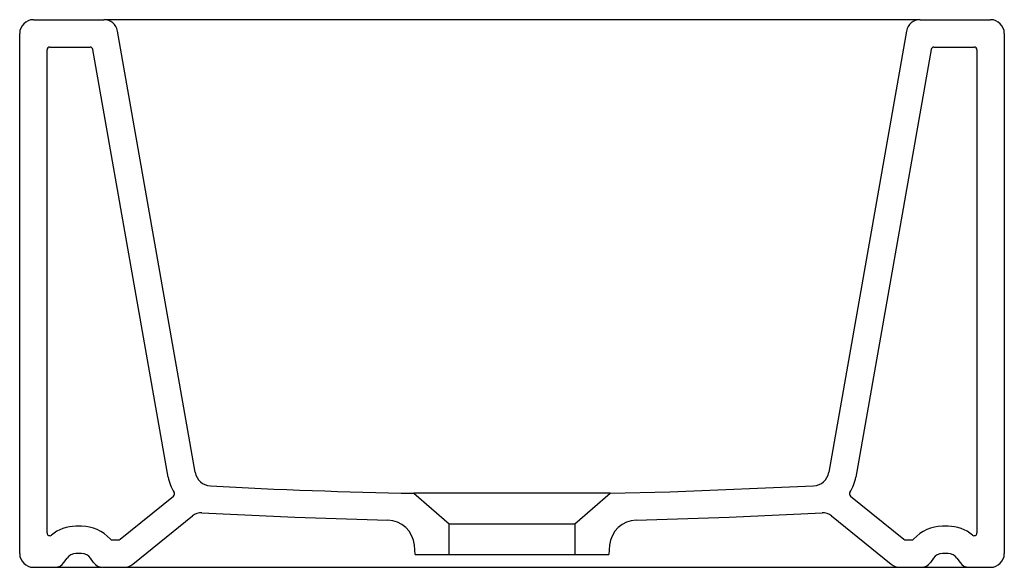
# Model space of a CAD drawing. Header units: millimetres. Extents: x 4460.977 to 4461.337, y 2240.481 to 2240.681.
import ezdxf

# ---------------------------------------------------------------- set-up
doc = ezdxf.new("R2010")
doc.units = ezdxf.units.MM
doc.layers.add('SANINDUSA', color=3, linetype='Continuous')

msp = doc.modelspace()

# ---------------------------------------------------------------- linework, layer by layer
at = {"layer": 'SANINDUSA'}
for p, q in [((4460.981912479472, 2240.680652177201), (4461.007716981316, 2240.680652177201)), ((4461.017565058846, 2240.680652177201), (4461.007716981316, 2240.680652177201)), ((4461.296259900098, 2240.680652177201), (4461.017565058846, 2240.680652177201)), ((4461.306107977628, 2240.680652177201), (4461.296259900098, 2240.680652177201)), ((4461.306107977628, 2240.680652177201), (4461.331912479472, 2240.680652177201)), ((4461.04106251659, 2240.515334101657), (4461.012641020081, 2240.67652041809)), ((4461.301183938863, 2240.67652041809), (4461.272762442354, 2240.515334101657)), ((4460.976912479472, 2240.485652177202), (4460.976912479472, 2240.675652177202)), ((4461.336912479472, 2240.675652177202), (4461.336912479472, 2240.485652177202)), ((4460.986912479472, 2240.493191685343), (4460.986912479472, 2240.669652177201)), ((4460.987912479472, 2240.670652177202), (4461.002682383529, 2240.670652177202)), ((4461.031214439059, 2240.51359761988), (4461.003667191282, 2240.669825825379)), ((4461.310157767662, 2240.669825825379), (4461.282610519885, 2240.51359761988)), ((4461.311142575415, 2240.670652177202), (4461.325912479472, 2240.670652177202)), ((4461.326912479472, 2240.669652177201), (4461.326912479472, 2240.493191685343)), ((4461.121041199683, 2240.507673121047), (4461.13391260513, 2240.496484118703)), ((4461.179912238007, 2240.49648411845), (4461.192783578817, 2240.5076731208)), ((4461.013646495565, 2240.49087503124), (4461.033140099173, 2240.506660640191)), ((4461.280684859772, 2240.506660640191), (4461.300178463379, 2240.49087503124)), ((4461.018288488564, 2240.481766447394), (4461.040108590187, 2240.499436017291)), ((4461.133912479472, 2240.485373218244), (4461.133912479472, 2240.496484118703)), ((4461.13391260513, 2240.496484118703), (4461.179912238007, 2240.49648411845)), ((4461.179912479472, 2240.49648411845), (4461.179912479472, 2240.485373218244)), ((4461.273716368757, 2240.499436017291), (4461.295536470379, 2240.481766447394)), ((4460.999558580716, 2240.495652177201), (4460.997495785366, 2240.495652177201)), ((4461.316329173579, 2240.495652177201), (4461.314266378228, 2240.495652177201)), ((4461.010738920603, 2240.490652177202), (4461.013017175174, 2240.490652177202)), ((4461.300807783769, 2240.490652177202), (4461.303086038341, 2240.490652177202)), ((4460.999558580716, 2240.485652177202), (4460.997495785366, 2240.485652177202)), ((4461.121499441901, 2240.485373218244), (4461.121204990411, 2240.488738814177)), ((4461.121499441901, 2240.485373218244), (4461.133912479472, 2240.485373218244)), ((4461.133912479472, 2240.485373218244), (4461.179912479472, 2240.485373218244)), ((4461.179912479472, 2240.485373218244), (4461.192325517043, 2240.485373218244)), ((4461.192619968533, 2240.488738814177), (4461.192325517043, 2240.485373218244)), ((4461.316329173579, 2240.485652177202), (4461.314266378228, 2240.485652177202)), ((4460.993106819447, 2240.482357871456), (4460.994219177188, 2240.483946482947)), ((4461.003947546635, 2240.482357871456), (4461.002835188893, 2240.483946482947)), ((4461.310989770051, 2240.483946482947), (4461.309877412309, 2240.482357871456)), ((4461.319605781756, 2240.483946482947), (4461.320718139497, 2240.482357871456)), ((4460.981912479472, 2240.480652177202), (4460.98983021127, 2240.480652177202)), ((4460.98983021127, 2240.480652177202), (4461.006912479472, 2240.480652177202)), ((4461.007224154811, 2240.480652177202), (4461.015141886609, 2240.480652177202)), ((4461.015141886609, 2240.480652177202), (4461.02206441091, 2240.480652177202)), ((4461.02206441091, 2240.480652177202), (4461.291760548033, 2240.480652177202)), ((4461.291760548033, 2240.480652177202), (4461.298683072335, 2240.480652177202)), ((4461.298683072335, 2240.480652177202), (4461.306600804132, 2240.480652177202)), ((4461.306600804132, 2240.480652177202), (4461.323994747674, 2240.480652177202)), ((4461.323994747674, 2240.480652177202), (4461.331912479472, 2240.480652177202))]:
    msp.add_line(p, q, dxfattribs=at)
at = {"layer": 'SANINDUSA', "flags": 128}
for points in [[(4461.192783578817, 2240.5076731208), (4461.192479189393, 2240.507672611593), (4461.191562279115, 2240.507671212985), (4461.190059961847, 2240.507669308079), (4461.187987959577, 2240.507667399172), (4461.18537422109, 2240.507665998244), (4461.182292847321, 2240.507665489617), (4461.178753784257, 2240.507665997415), (4461.174854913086, 2240.507667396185), (4461.170656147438, 2240.507669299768), (4461.166192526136, 2240.507671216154), (4461.161605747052, 2240.50767260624), (4461.156908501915, 2240.507673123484), (4461.152219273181, 2240.507672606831), (4461.147631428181, 2240.507671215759), (4461.1431662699, 2240.507669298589), (4461.138972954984, 2240.50766739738), (4461.135066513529, 2240.50766599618), (4461.131531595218, 2240.507665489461), (4461.128450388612, 2240.507665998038), (4461.125834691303, 2240.507667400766), (4461.123766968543, 2240.507669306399), (4461.122261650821, 2240.50767121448), (4461.121345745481, 2240.507672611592), (4461.121041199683, 2240.507673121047)], [(4461.192774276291, 2240.507672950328), (4461.214573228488, 2240.508181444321), (4461.267183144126, 2240.510385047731)], [(4461.043536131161, 2240.500542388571), (4461.0775021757, 2240.498917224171), (4461.111468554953, 2240.497864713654)], [(4461.202356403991, 2240.497864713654), (4461.236322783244, 2240.498917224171), (4461.270288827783, 2240.500542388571)]]:
    msp.add_lwpolyline(points, dxfattribs=at)
at = {"layer": 'SANINDUSA'}
for centre, radius, start, end in [((4460.981912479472, 2240.675652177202), 0.005, 90, 180), ((4461.007716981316, 2240.675652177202), 0.005, 9.99999999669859, 90), ((4461.306107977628, 2240.675652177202), 0.005000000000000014, 90, 170.0000000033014), ((4461.331912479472, 2240.675652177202), 0.005, 0, 90), ((4460.987912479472, 2240.669652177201), 0.001, 90, 180), ((4461.002682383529, 2240.669652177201), 0.001, 9.99999999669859, 90), ((4461.311142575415, 2240.669652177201), 0.001, 90, 170.0000000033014), ((4461.325912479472, 2240.669652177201), 0.001, 0, 90), ((4461.046971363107, 2240.516375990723), 0.006000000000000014, 189.9999999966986, 266.851461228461), ((4461.266853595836, 2240.516375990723), 0.005999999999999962, 273.148538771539, 350.0000000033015), ((4461.046971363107, 2240.516375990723), 0.01600000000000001, 189.9999999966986, 211.7205476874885), ((4461.266853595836, 2240.516375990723), 0.01599999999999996, 328.2794523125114, 350.0000000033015), ((4461.032510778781, 2240.507437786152), 0.001, 309.0000000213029, 31.72054768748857), ((4461.15697954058, 2242.515507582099), 2.008156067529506, 266.8503055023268, 268.9745691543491), ((4461.281314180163, 2240.507437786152), 0.001, 148.2794523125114, 230.9999999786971), ((4461.043255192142, 2240.495550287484), 0.005000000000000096, 86.77897961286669, 129.0000000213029), ((4461.270569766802, 2240.495550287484), 0.005000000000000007, 50.99999997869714, 93.22102038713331), ((4461.11124304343, 2240.48786725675), 0.0100000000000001, 4.999999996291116, 88.70780461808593), ((4461.202581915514, 2240.48786725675), 0.01000000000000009, 91.29219538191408, 175.0000000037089), ((4460.987912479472, 2240.493191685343), 0.001, 180, 309.7088803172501), ((4460.997495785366, 2240.481652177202), 0.0140000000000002, 90, 129.7088803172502), ((4460.999558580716, 2240.481652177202), 0.0140000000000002, 41.81031488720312, 90), ((4461.314266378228, 2240.481652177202), 0.0140000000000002, 90, 138.1896851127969), ((4461.316329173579, 2240.481652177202), 0.0140000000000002, 50.29111968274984, 90), ((4461.325912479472, 2240.493191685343), 0.001, 230.2911196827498, 0), ((4461.010738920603, 2240.491652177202), 0.001, 221.8103148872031, 270), ((4461.013017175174, 2240.491652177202), 0.001, 270, 309.0000000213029), ((4461.300807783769, 2240.491652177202), 0.001, 230.9999999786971, 270), ((4461.303086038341, 2240.491652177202), 0.001, 270, 318.1896851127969), ((4460.981912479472, 2240.485652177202), 0.005, 180, 270), ((4460.997495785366, 2240.481652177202), 0.004000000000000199, 90, 145.0000000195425), ((4460.999558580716, 2240.481652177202), 0.004000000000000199, 34.99999998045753, 90), ((4461.314266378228, 2240.481652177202), 0.004000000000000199, 90, 145.0000000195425), ((4461.316329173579, 2240.481652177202), 0.004000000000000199, 34.99999998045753, 90), ((4461.331912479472, 2240.485652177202), 0.005, 270, 0), ((4460.98983021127, 2240.484652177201), 0.003999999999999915, 270, 325.0000000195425), ((4461.007224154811, 2240.484652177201), 0.004000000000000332, 214.9999999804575, 270), ((4461.015141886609, 2240.485652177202), 0.005000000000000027, 270, 309.0000000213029), ((4461.298683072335, 2240.485652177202), 0.005, 230.9999999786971, 270), ((4461.306600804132, 2240.484652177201), 0.003999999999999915, 270, 325.0000000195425), ((4461.323994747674, 2240.484652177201), 0.0040000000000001, 214.9999999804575, 270)]:
    msp.add_arc(centre, radius, start, end, dxfattribs=at)

doc.saveas('drawing.dxf')
